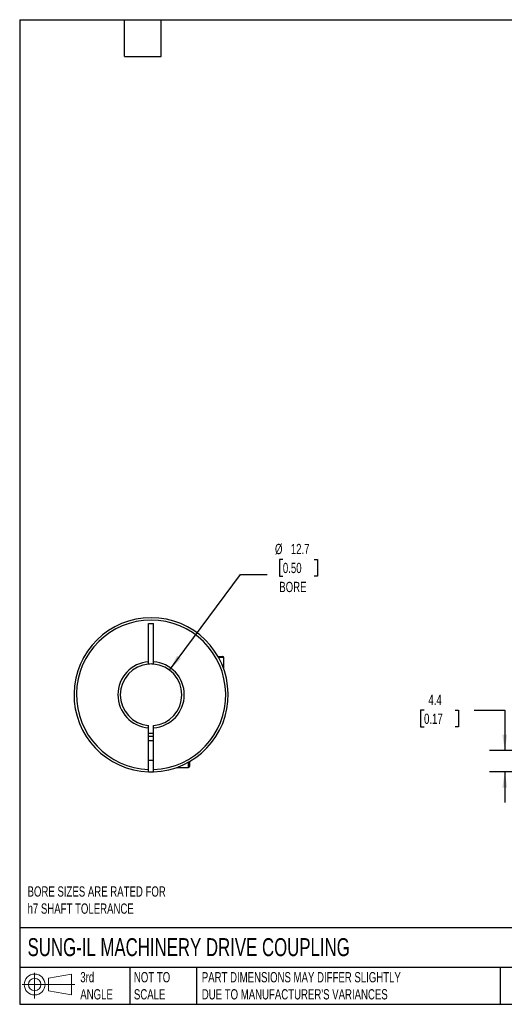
# Model space of a CAD drawing. Header units: millimetres. Extents: x 6 to 273, y 6 to 210.
# Tile 1 of 4: x 6 to 106, y 6 to 210. Entities that reach past the tile are written whole.
import ezdxf

# ---------------------------------------------------------------- set-up
doc = ezdxf.new("R2010")
doc.units = ezdxf.units.MM
doc.linetypes.add('SLD-Solid', pattern=[0])
doc.layers.add('DIMENSIONS', color=140, linetype='SLD-Solid', lineweight=25)
doc.layers.add('TEXT', color=140, linetype='SLD-Solid', lineweight=25)
doc.layers.add('SLD-DEFPOINTS', color=7, linetype='Continuous')
doc.styles.add('SLDTEXTSTYLE0', font='TXT', dxfattribs={"width": 0.7})
doc.dimstyles.new('SLDDIMSTYLE0', dxfattribs={"dimtxt": 2.158008, "dimasz": 3.302, "dimexe": 0, "dimexo": 0.0625, "dimgap": 0.539502, "dimtad": 0, "dimtih": 1, "dimtoh": 1, "dimdec": 1, "dimrnd": 1e-09, "dimzin": 12, "dimdsep": 46, "dimtxsty": 'SLDTEXTSTYLE0', "dimsah": 1, "dimcen": 0.09, "dimadec": 0, "dimazin": 3, "dimtfac": 1, "dimtdec": 1, "dimtmove": 0, "dimatfit": 0, "dimfxl": 0, "dimfrac": 2, "dimtolj": 1, "dimtzin": 12, "dimarcsym": 0})
doc.dimstyles.new('SLDDIMSTYLE3', dxfattribs={"dimtxt": 2.158008, "dimasz": 3.302, "dimexe": 0, "dimexo": 0.0625, "dimgap": 0.539502, "dimtad": 0, "dimtih": 1, "dimtoh": 1, "dimdec": 1, "dimrnd": 1e-09, "dimzin": 12, "dimdsep": 46, "dimtxsty": 'SLDTEXTSTYLE0', "dimsah": 1, "dimcen": 0, "dimadec": 0, "dimazin": 3, "dimtfac": 1, "dimtdec": 1, "dimtofl": 0, "dimtmove": 0, "dimatfit": 3, "dimfxl": 0, "dimfrac": 2, "dimtolj": 1, "dimtzin": 12, "dimarcsym": 0})

# ---------------------------------------------------------------- blocks, each defined once
blk = doc.blocks.new('Block11')
at = {"color": 7, "linetype": 'SLD-Solid', "lineweight": 18}
for p, q in [((2.59, 5.31), (2.59, 0)), ((5.48, 4.17), (10.18, 5.03)), ((5.48, 1.6), (5.48, 4.17)), ((10.18, 5.03), (10.18, 0.73)), ((0, 2.88), (10.87, 2.88)), ((5.48, 1.6), (10.18, 0.73))]:
    blk.add_line(p, q, dxfattribs=at)
for radius in [2.15, 1.29]:
    blk.add_circle((2.59, 2.88), radius, dxfattribs=at)
blk = doc.blocks.new('Block12')
at = {"layer": 'SLD-DEFPOINTS'}
blk.add_blockref('Block11', (0, 0), dxfattribs=at)
blk = doc.blocks.new('_D_1')
at = {"layer": 'DIMENSIONS'}
for p, q in [((89.76, 67.04), (89.04, 67.04)), ((89.04, 67.04), (89.04, 63.61)), ((96.17, 67.04), (96.9, 67.04)), ((96.9, 67.04), (96.9, 63.61)), ((100.07, 67.04), (106.42, 67.04)), ((106.42, 67.04), (106.42, 58.73)), ((89.04, 63.61), (89.76, 63.61)), ((96.9, 63.61), (96.17, 63.61)), ((119.82, 58.73), (103.24, 58.73)), ((115.67, 54.34), (103.24, 54.34)), ((106.42, 54.34), (106.42, 47.99))]:
    blk.add_line(p, q, dxfattribs=at)
for points in [[(106.42, 58.73), (106.92, 62.03), (105.91, 62.03)], [(106.42, 54.34), (105.91, 51.03), (106.92, 51.03)]]:
    blk.add_solid(points, dxfattribs=at)
at = {"layer": 'DIMENSIONS', "char_height": 2.117, "attachment_point": 1, "style": 'SLDTEXTSTYLE0'}
for s, insert in [('4.4', (90.66, 70.25)), ('0.17', (89.76, 66.34))]:
    blk.add_mtext(s, dxfattribs=dict(at, insert=insert))
blk = doc.blocks.new('_D_9')
at = {"layer": 'DIMENSIONS'}
for p, q in [((60.64, 98.16), (59.92, 98.16)), ((59.92, 98.16), (59.92, 94.73)), ((67.06, 98.16), (67.78, 98.16)), ((67.78, 98.16), (67.78, 94.73)), ((37.24, 75.33), (51.87, 95.02)), ((51.87, 95.02), (57.43, 95.02)), ((59.92, 94.73), (60.64, 94.73)), ((67.78, 94.73), (67.06, 94.73))]:
    blk.add_line(p, q, dxfattribs=at)
blk.add_solid([(37.24, 75.33), (39.61, 77.67), (38.8, 78.28)], dxfattribs=at)
at = {"layer": 'DIMENSIONS', "char_height": 2.117, "attachment_point": 1, "style": 'SLDTEXTSTYLE0'}
for s, insert in [('%%c', (59.01, 101.37)), ('12.7', (62.27, 101.37)), ('0.50', (60.64, 97.46)), ('BORE', (59.9, 93.54))]:
    blk.add_mtext(s, dxfattribs=dict(at, insert=insert))

msp = doc.modelspace()

# ---------------------------------------------------------------- linework, layer by layer
for p, q in [((32.95, 84.93), (33.95, 84.93)), ((32.95, 77.06), (32.95, 84.93)), ((33.95, 77.06), (33.95, 84.93)), ((47.25, 78.13), (48.1, 78.13)), ((48.29, 77.93), (47.37, 77.93)), ((48.1, 78.13), (48.25, 78.13)), ((48.45, 77.93), (48.29, 77.93)), ((48.45, 75.5), (48.45, 77.93)), ((32.95, 76.56), (32.95, 77.06)), ((33.95, 76.56), (33.95, 77.06)), ((32.95, 63.4), (32.95, 63.9)), ((32.95, 54.84), (32.95, 63.4)), ((33.95, 63.4), (33.95, 63.9)), ((33.95, 54.84), (33.95, 63.4)), ((33.95, 60.73), (32.95, 60.73)), ((32.95, 56.73), (33.95, 56.73)), ((38.72, 55.23), (41.15, 55.23)), ((41.15, 55.23), (41.15, 56.32)), ((41.35, 56.43), (41.35, 55.43))]:
    msp.add_line(p, q)
at = {"flags": 128}
for points in [[(32.95, 62.31), (33.48, 62.29), (33.95, 62.31)], [(33.95, 61.64), (33.45, 61.63), (32.95, 61.64)]]:
    msp.add_lwpolyline(points, dxfattribs=at)
for centre, radius, start, end in [((33.45, 70.23), 15.9, 271.8021, 268.1979), ((33.45, 70.23), 15.4, 271.8606, 268.1394), ((48.25, 77.93), 0.2, 0, 90), ((33.45, 70.23), 6.85, 94.1859, 265.8141), ((33.45, 70.23), 6.35, 94.5162, 265.4838), ((33.45, 70.23), 6.85, 274.1859, 85.8141), ((33.45, 70.23), 6.35, 274.5162, 85.4838), ((41.15, 55.43), 0.2, 270, 0), ((33.45, 70.23), 15.9, 268.1979, 271.8021)]:
    msp.add_arc(centre, radius, start, end)
for points in [[(19.43, 77.73), (19.48, 77.83), (19.54, 77.93), (19.62, 78.08), (19.65, 78.13), (19.65, 78.13)], [(47.25, 78.13), (47.25, 78.13), (47.28, 78.08), (47.36, 77.93), (47.41, 77.83), (47.47, 77.73)], [(32.95, 54.34), (32.95, 54.34), (32.95, 54.39), (32.95, 54.58), (32.95, 54.7), (32.95, 54.84)], [(33.95, 54.34), (33.95, 54.34), (33.95, 54.39), (33.95, 54.58), (33.95, 54.7), (33.95, 54.84)]]:
    msp.add_open_spline(points, degree=3, knots=[0, 0, 0, 0, 0.5, 0.5, 1, 1, 1, 1])
msp.add_open_spline([(33.95, 76.56), (33.61, 76.59), (33.28, 76.59), (32.95, 76.56)], degree=3)
at = {"layer": 'TEXT'}
for p, q in [((6.35, 209.55), (273.05, 209.55)), ((6.35, 209.55), (6.35, 6.35)), ((27.94, 201.93), (27.94, 209.55)), ((35.56, 201.93), (35.56, 209.55)), ((27.94, 201.93), (35.56, 201.93)), ((273.05, 22.13), (6.35, 22.13)), ((273.05, 13.97), (6.35, 13.97)), ((29.04, 13.97), (29.04, 6.35)), ((42.84, 13.97), (42.84, 6.35)), ((105.48, 13.97), (105.48, 6.35)), ((6.35, 6.35), (273.05, 6.35))]:
    msp.add_line(p, q, dxfattribs=at)

# ---------------------------------------------------------------- block references
at = {"layer": 'SLD-DEFPOINTS'}
msp.add_blockref('Block12', (6.84, 7.55), dxfattribs=at)

# ---------------------------------------------------------------- texts
at = {"layer": 'TEXT', "attachment_point": 1, "style": 'SLDTEXTSTYLE0'}
for s, insert, char_height in [('BORE SIZES ARE RATED FOR^Jh7 SHAFT TOLERANCE', (7.97, 30.69), 2.1167), ('SUNG-IL MACHINERY DRIVE COUPLING', (7.97, 20), 3.7042), ('3rd^JANGLE', (18.85, 13), 2.117), ('NOT TO^JSCALE', (29.91, 13), 2.1167), ("PART DIMENSIONS MAY DIFFER SLIGHTLY ^JDUE TO MANUFACTURER'S VARIANCES", (43.91, 13), 2.1167)]:
    msp.add_mtext(s, dxfattribs=dict(at, insert=insert, char_height=char_height))

# ---------------------------------------------------------------- dimensions: what is measured, and where the dimension line sits
at = {"layer": 'DIMENSIONS'}
dim = msp.add_diameter_dim_2p(p1=(29.66, 65.13), p2=(37.24, 75.33), text='<>\\PBORE', dimstyle='SLDDIMSTYLE3', dxfattribs=at)
dim.commit()
dim.dimension.update_dxf_attribs({"geometry": '_D_9', "text_midpoint": (63.85, 96.14), "dimtype": 163})
dim = msp.add_linear_dim(base=(106.42, 58.73), p1=(116.94, 54.34), p2=(121.09, 58.73), angle=90, dimstyle='SLDDIMSTYLE0', dxfattribs=at)
dim.commit()
dim.dimension.update_dxf_attribs({"geometry": '_D_1', "text_midpoint": (106.42, 67.04), "dimtype": 160})

doc.saveas('drawing.dxf')
